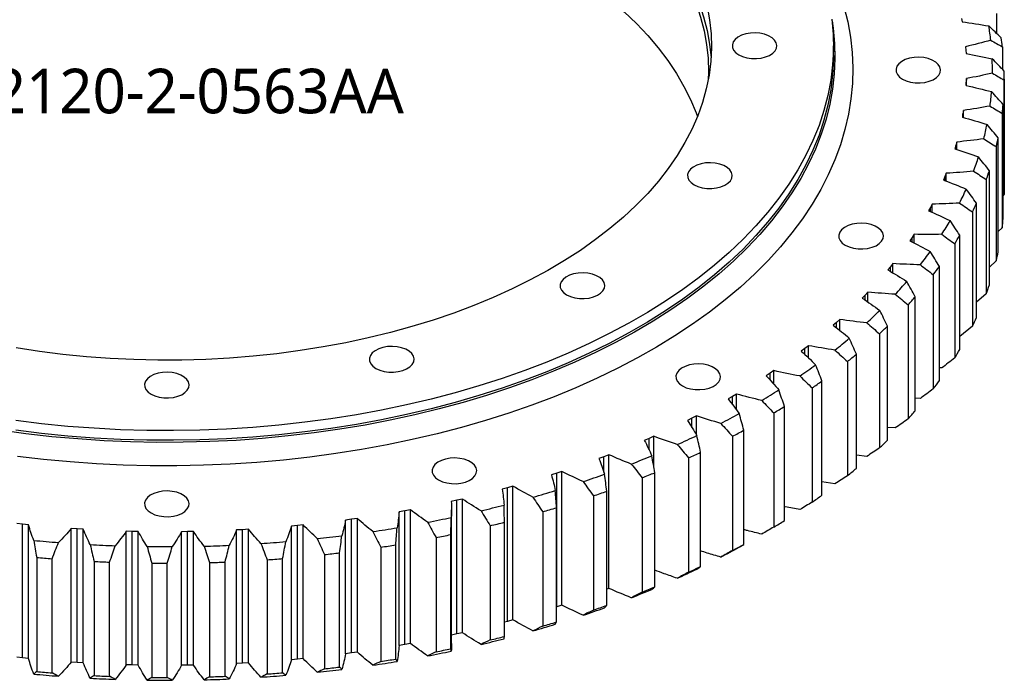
# Model space of a CAD drawing. Header units: millimetres. Extents: x -37 to 2873, y 3901 to 6079.
# Tile 9 of 10: x 1772 to 2103, y 4718 to 4940. Entities that reach past the tile are written whole.
import ezdxf

# ---------------------------------------------------------------- set-up
doc = ezdxf.new("R2010")
doc.units = ezdxf.units.MM
doc.header["$LTSCALE"] = 10

msp = doc.modelspace()

# ---------------------------------------------------------------- linework, layer by layer
at = {"color": 7, "linetype": 'Continuous', "lineweight": 25}
for p, q in [((2088.85, 4940.86), (2089.06, 4939.7)), ((2100.56, 4942.49), (2100.56, 4935.87)), ((2045.81, 4928.39), (2045.81, 4931.66)), ((2090.19, 4931.35), (2090.29, 4930.18)), ((2090.29, 4930.18), (2090.36, 4929.02)), ((2102.55, 4931.33), (2102.55, 4923.77)), ((2090.49, 4920.64), (2090.45, 4919.48)), ((2090.49, 4918.29), (2090.49, 4920.64)), ((2103.21, 4881.85), (2103.21, 4920.23)), ((2103.21, 4920.13), (2103.21, 4881.75)), ((2090.45, 4919.48), (2090.38, 4918.31)), ((2089.5, 4909.95), (2089.33, 4908.79)), ((2089.5, 4907.52), (2089.5, 4909.95)), ((2102.84, 4873.54), (2102.84, 4911.92)), ((2089.33, 4908.79), (2089.12, 4907.63)), ((2102.53, 4908.92), (2102.53, 4870.54)), ((2101.18, 4862.37), (2101.18, 4900.74)), ((2086.93, 4898.17), (2086.59, 4897.02)), ((2087.25, 4899.32), (2086.93, 4898.17)), ((2087.25, 4896.8), (2087.25, 4899.32)), ((2100.51, 4897.77), (2100.51, 4859.39)), ((2083.28, 4887.67), (2082.79, 4886.54)), ((2083.73, 4888.8), (2083.28, 4887.67)), ((2083.73, 4886.18), (2083.73, 4888.8)), ((2097.16, 4886.72), (2097.16, 4848.34)), ((2098.19, 4851.29), (2098.19, 4889.66)), ((2103.21, 4881.75), (2102.84, 4881.36)), ((2078.37, 4877.34), (2077.76, 4876.23)), ((2078.96, 4878.45), (2078.37, 4877.34)), ((2078.96, 4875.69), (2078.96, 4878.45)), ((2093.87, 4840.35), (2093.87, 4878.73)), ((2092.5, 4875.83), (2092.5, 4837.45)), ((2102.53, 4870.54), (2101.18, 4869.21)), ((2072.24, 4867.23), (2071.5, 4866.15)), ((2072.96, 4868.32), (2072.24, 4867.23)), ((2072.96, 4865.4), (2072.96, 4868.32)), ((2088.27, 4829.62), (2088.27, 4867.99)), ((2086.55, 4865.16), (2086.55, 4826.78)), ((2064.92, 4857.39), (2064.05, 4856.34)), ((2065.77, 4858.45), (2064.92, 4857.39)), ((2065.77, 4855.33), (2065.77, 4858.45)), ((2081.39, 4819.13), (2081.39, 4857.51)), ((2100.51, 4859.39), (2098.19, 4857.24)), ((2079.34, 4854.74), (2079.34, 4816.37)), ((2056.44, 4847.87), (2055.45, 4846.85)), ((2057.41, 4848.89), (2056.44, 4847.87)), ((2057.41, 4845.52), (2057.41, 4848.89)), ((2073.28, 4808.94), (2073.28, 4847.32)), ((2097.16, 4848.34), (2093.87, 4845.47)), ((2070.9, 4844.64), (2070.9, 4806.27)), ((2046.85, 4838.7), (2045.73, 4837.73)), ((2047.94, 4839.68), (2046.85, 4838.7)), ((2047.94, 4836.01), (2047.94, 4839.68)), ((2063.96, 4799.1), (2063.96, 4837.47)), ((2092.5, 4837.45), (2088.27, 4833.97)), ((2061.27, 4834.9), (2061.27, 4796.53)), ((2037.38, 4830.88), (2036.18, 4829.94)), ((2037.38, 4826.81), (2037.38, 4830.88)), ((2036.18, 4829.94), (2034.95, 4829.02)), ((2053.5, 4789.65), (2053.5, 4828.03)), ((2050.5, 4825.57), (2050.5, 4787.19)), ((2024.49, 4821.63), (2023.15, 4820.75)), ((2025.8, 4822.51), (2024.49, 4821.63)), ((2025.8, 4817.92), (2025.8, 4822.51)), ((2082.22, 4823.4), (2081.39, 4823.4)), ((2041.93, 4780.64), (2041.93, 4819.02)), ((2011.83, 4813.8), (2010.39, 4812.98)), ((2013.25, 4814.63), (2011.83, 4813.8)), ((2013.25, 4809.3), (2013.25, 4814.63)), ((2038.65, 4816.69), (2038.65, 4778.31)), ((2029.31, 4772.12), (2029.31, 4810.49)), ((2075.01, 4813.16), (2073.28, 4813.22)), ((1999.78, 4807.26), (1998.27, 4806.49)), ((1999.78, 4800.87), (1999.78, 4807.26)), ((2025.76, 4808.3), (2025.76, 4769.92)), ((1998.27, 4806.49), (1996.74, 4805.73)), ((1985.46, 4800.45), (1983.86, 4799.74)), ((1985.46, 4790), (1985.46, 4800.45)), ((2011.89, 4800.44), (2011.89, 4762.06)), ((2015.7, 4764.11), (2015.7, 4802.49)), ((2066.59, 4803.24), (2063.96, 4803.43)), ((1983.86, 4799.74), (1982.25, 4799.05)), ((1970.37, 4794.23), (1968.69, 4793.58)), ((1970.37, 4749.32), (1970.37, 4794.23)), ((2001.17, 4756.67), (2001.17, 4795.05)), ((2057, 4793.67), (2053.5, 4794.07)), ((1968.69, 4793.58), (1966.99, 4792.95)), ((1997.12, 4793.16), (1997.12, 4754.78)), ((1952.81, 4788.04), (1951.04, 4787.48)), ((1954.57, 4788.62), (1952.81, 4788.04)), ((1952.81, 4743.13), (1952.81, 4788.04)), ((1954.57, 4743.71), (1954.57, 4788.62)), ((1985.78, 4749.83), (1985.78, 4788.2)), ((1981.52, 4786.48), (1981.52, 4748.1)), ((2046.29, 4784.5), (2041.93, 4785.18)), ((1936.31, 4783.15), (1934.48, 4782.66)), ((1938.13, 4783.65), (1936.31, 4783.15)), ((1936.31, 4738.24), (1936.31, 4783.15)), ((1938.13, 4738.74), (1938.13, 4783.65)), ((1969.61, 4743.61), (1969.61, 4781.99)), ((1919.27, 4778.92), (1917.38, 4778.51)), ((1921.14, 4779.35), (1919.27, 4778.92)), ((1919.27, 4734.01), (1919.27, 4778.92)), ((1921.14, 4734.44), (1921.14, 4779.35)), ((1965.16, 4780.43), (1965.16, 4742.06)), ((1901.76, 4775.38), (1899.83, 4775.05)), ((1899.83, 4730.14), (1899.83, 4775.05)), ((1903.68, 4775.74), (1901.76, 4775.38)), ((1901.76, 4730.47), (1901.76, 4775.38)), ((1903.68, 4730.83), (1903.68, 4775.74)), ((1917.46, 4730.83), (1917.46, 4775.74)), ((1948.11, 4775.06), (1948.11, 4736.68)), ((1952.74, 4738.05), (1952.74, 4776.43)), ((1773.37, 4770.9), (1771.39, 4771.12)), ((1775.36, 4770.7), (1773.37, 4770.9)), ((1773.37, 4725.99), (1773.37, 4770.9)), ((1775.36, 4725.79), (1775.36, 4770.7)), ((1867.67, 4770.64), (1865.68, 4770.44)), ((1867.67, 4725.73), (1867.67, 4770.64)), ((1883.87, 4772.55), (1881.9, 4772.29)), ((1881.9, 4727.38), (1881.9, 4772.29)), ((1885.83, 4772.83), (1883.87, 4772.55)), ((1883.87, 4727.64), (1883.87, 4772.55)), ((1885.83, 4727.92), (1885.83, 4772.83)), ((1935.24, 4733.18), (1935.24, 4771.56)), ((1791.72, 4769.33), (1789.72, 4769.47)), ((1789.72, 4724.56), (1789.72, 4769.47)), ((1793.73, 4769.21), (1791.72, 4769.33)), ((1791.72, 4724.42), (1791.72, 4769.33)), ((1793.73, 4724.3), (1793.73, 4769.21)), ((1810.22, 4768.5), (1808.2, 4768.56)), ((1808.2, 4723.65), (1808.2, 4768.56)), ((1812.23, 4768.46), (1810.22, 4768.5)), ((1810.22, 4723.59), (1810.22, 4768.5)), ((1812.23, 4723.55), (1812.23, 4768.46)), ((1828.77, 4768.41), (1826.75, 4768.39)), ((1826.75, 4723.48), (1826.75, 4768.39)), ((1830.78, 4768.45), (1828.77, 4768.41)), ((1828.77, 4723.5), (1828.77, 4768.41)), ((1830.78, 4723.54), (1830.78, 4768.45)), ((1847.28, 4769.06), (1845.27, 4768.96)), ((1845.27, 4724.05), (1845.27, 4768.96)), ((1849.29, 4769.18), (1847.28, 4769.06)), ((1847.28, 4724.15), (1847.28, 4769.06)), ((1849.29, 4724.27), (1849.29, 4769.18)), ((1865.68, 4770.44), (1863.69, 4770.26)), ((1863.69, 4725.35), (1863.69, 4770.26)), ((1865.68, 4725.53), (1865.68, 4770.44)), ((1917.2, 4729.02), (1917.2, 4767.4)), ((1930.46, 4770.37), (1930.46, 4732)), ((1912.29, 4766.4), (1912.29, 4728.03)), ((1879.85, 4722.89), (1879.85, 4761.27)), ((1893.69, 4763.17), (1893.69, 4724.79)), ((1898.71, 4725.58), (1898.71, 4763.96)), ((1778.1, 4759.75), (1778.1, 4721.37)), ((1783.25, 4720.93), (1783.25, 4759.31)), ((1797.38, 4758.39), (1797.38, 4720.01)), ((1802.57, 4719.78), (1802.57, 4758.16)), ((1816.78, 4757.8), (1816.78, 4719.43)), ((1821.98, 4719.4), (1821.98, 4757.78)), ((1836.2, 4757.99), (1836.2, 4719.61)), ((1841.4, 4719.79), (1841.4, 4758.17)), ((1855.56, 4758.95), (1855.56, 4720.57)), ((1860.72, 4720.96), (1860.72, 4759.34)), ((1874.75, 4760.68), (1874.75, 4722.3)), ((1970.37, 4749.32), (1969.61, 4749.02)), ((1952.81, 4743.13), (1952.74, 4743.11)), ((1954.57, 4743.71), (1952.81, 4743.13)), ((1936.31, 4738.24), (1935.24, 4737.95)), ((1938.13, 4738.74), (1936.31, 4738.24)), ((1921.14, 4734.44), (1919.27, 4734.01)), ((1919.27, 4734.01), (1917.46, 4733.61)), ((1883.87, 4727.64), (1881.9, 4727.38)), ((1885.83, 4727.92), (1883.87, 4727.64)), ((1901.76, 4730.47), (1899.83, 4730.14)), ((1903.68, 4730.83), (1901.76, 4730.47)), ((1773.37, 4725.99), (1771.39, 4726.21)), ((1775.36, 4725.79), (1773.37, 4725.99)), ((1791.72, 4724.42), (1789.72, 4724.56)), ((1793.73, 4724.3), (1791.72, 4724.42)), ((1865.68, 4725.53), (1863.69, 4725.35)), ((1867.67, 4725.73), (1865.68, 4725.53)), ((1810.22, 4723.59), (1808.2, 4723.65)), ((1812.23, 4723.55), (1810.22, 4723.59)), ((1828.77, 4723.5), (1826.75, 4723.48)), ((1830.78, 4723.54), (1828.77, 4723.5)), ((1847.28, 4724.15), (1845.27, 4724.05)), ((1849.29, 4724.27), (1847.28, 4724.15))]:
    msp.add_line(p, q, dxfattribs=at)
at = {"color": 82, "linetype": 'Continuous', "lineweight": 25}
for p, q in [((2090.45, 4918.3), (2090.45, 4919.48)), ((2089.33, 4907.57), (2089.33, 4908.79)), ((2086.93, 4896.91), (2086.93, 4898.17)), ((2083.28, 4886.35), (2083.28, 4887.67)), ((2078.37, 4875.96), (2078.37, 4877.34)), ((2072.24, 4865.77), (2072.24, 4867.23)), ((2064.92, 4855.83), (2064.92, 4857.39)), ((2056.44, 4846.18), (2056.44, 4847.87)), ((2046.85, 4836.86), (2046.85, 4838.7)), ((2036.18, 4827.9), (2036.18, 4829.94)), ((2024.49, 4819.33), (2024.49, 4821.63)), ((2011.83, 4811.16), (2011.83, 4813.8)), ((1998.27, 4803.38), (1998.27, 4806.49)), ((1983.86, 4795.89), (1983.86, 4799.74)), ((1968.69, 4788.37), (1968.69, 4793.58))]:
    msp.add_line(p, q, dxfattribs=at)
at = {"color": 7, "linetype": 'Continuous', "lineweight": 25, "flags": 128}
for points in [[(1950.5, 4997.79), (1956.03, 4994.45), (1961.3, 4990.98), (1966.3, 4987.38), (1971.02, 4983.65), (1975.46, 4979.81), (1979.59, 4975.86), (1983.43, 4971.81), (1986.95, 4967.66), (1990.15, 4963.43), (1993.02, 4959.13), (1995.57, 4954.75), (1997.78, 4950.31), (1999.65, 4945.83), (2001.18, 4941.29), (2002.36, 4936.73), (2003.19, 4932.14), (2003.68, 4927.53), (2003.81, 4922.92), (2003.72, 4920.13)], [(1951.21, 4998.19), (1956.77, 4994.84), (1962.07, 4991.35), (1967.1, 4987.73), (1971.84, 4983.98), (1976.3, 4980.12), (1980.46, 4976.15), (1984.31, 4972.07), (1987.85, 4967.91), (1991.07, 4963.65), (1993.96, 4959.32), (1996.52, 4954.92), (1998.75, 4950.46), (2000.63, 4945.95), (2002.16, 4941.39), (2003.35, 4936.8), (2004.19, 4932.19), (2004.67, 4927.58)], [(1950.5, 4961.04), (1956.03, 4957.71), (1961.3, 4954.23), (1966.3, 4950.63), (1971.02, 4946.91), (1975.46, 4943.06), (1979.59, 4939.11), (1983.43, 4935.06), (1986.95, 4930.92), (1990.15, 4926.69), (1993.02, 4922.38), (1995.57, 4918.01), (1997.78, 4913.57), (1999.65, 4909.08), (2000.1, 4907.85)], [(2003.35, 4944.97), (2004.19, 4940.35), (2004.68, 4935.72), (2004.81, 4931.08), (2004.59, 4926.44), (2004.01, 4921.81), (2003.09, 4917.2), (2001.81, 4912.61), (2000.19, 4908.07), (1998.22, 4903.57), (1995.92, 4899.12), (1993.27, 4894.74), (1990.3, 4890.43), (1987, 4886.19), (1983.38, 4882.05), (1979.45, 4878), (1975.21, 4874.06), (1970.68, 4870.22), (1965.86, 4866.51), (1960.77, 4862.92), (1955.4, 4859.46), (1949.78, 4856.14), (1943.91, 4852.97), (1937.81, 4849.95), (1931.48, 4847.09), (1924.94, 4844.39), (1918.2, 4841.86), (1911.27, 4839.5), (1904.17, 4837.32), (1896.92, 4835.32), (1889.51, 4833.51), (1881.98, 4831.89), (1874.33, 4830.46), (1866.58, 4829.22), (1858.74, 4828.19), (1850.83, 4827.35), (1842.87, 4826.72), (1834.87, 4826.28), (1826.84, 4826.05), (1818.8, 4826.03), (1810.76, 4826.21), (1802.75, 4826.59), (1794.77, 4827.17), (1786.85, 4827.96), (1778.99, 4828.95), (1771.22, 4830.13)], [(2049.33, 4944.9), (2050.6, 4939.76), (2051.52, 4934.6), (2052.09, 4929.41), (2052.31, 4924.22), (2052.18, 4919.03), (2051.69, 4913.85), (2050.86, 4908.68), (2049.68, 4903.53), (2048.15, 4898.41), (2046.28, 4893.33), (2044.06, 4888.3), (2041.51, 4883.32), (2038.62, 4878.4), (2035.4, 4873.55), (2031.86, 4868.78), (2028, 4864.09), (2023.82, 4859.49), (2019.34, 4854.99), (2014.55, 4850.59), (2009.47, 4846.31), (2004.11, 4842.14), (1998.46, 4838.1), (1992.55, 4834.18), (1986.38, 4830.41), (1979.96, 4826.77), (1973.3, 4823.28), (1966.4, 4819.95), (1959.29, 4816.77), (1951.97, 4813.75), (1944.44, 4810.9), (1936.74, 4808.23), (1928.85, 4805.73), (1920.81, 4803.41), (1912.61, 4801.27), (1904.27, 4799.32), (1895.81, 4797.55), (1887.24, 4795.98), (1878.57, 4794.61), (1869.81, 4793.43), (1860.97, 4792.44), (1852.08, 4791.66), (1843.14, 4791.08), (1834.17, 4790.7), (1825.18, 4790.52), (1816.19, 4790.55), (1807.2, 4790.78), (1798.24, 4791.21), (1789.31, 4791.84), (1780.43, 4792.67), (1771.62, 4793.7)], [(2045.34, 4939.99), (2045.69, 4937.58), (2046.18, 4932.46), (2046.31, 4927.34), (2046.09, 4922.22), (2045.52, 4917.11), (2044.6, 4912.02), (2043.33, 4906.95), (2041.72, 4901.92), (2039.77, 4896.92), (2037.47, 4891.97), (2034.84, 4887.08), (2031.87, 4882.26), (2028.58, 4877.5), (2024.96, 4872.83), (2021.03, 4868.23), (2016.79, 4863.74), (2012.24, 4859.34), (2007.39, 4855.05), (2002.25, 4850.88), (1996.84, 4846.82), (1991.15, 4842.89), (1985.19, 4839.1), (1978.98, 4835.44), (1972.52, 4831.93), (1965.83, 4828.57), (1958.92, 4825.36), (1951.79, 4822.31), (1944.45, 4819.43), (1936.93, 4816.72), (1929.22, 4814.18), (1921.35, 4811.82), (1913.33, 4809.64), (1905.15, 4807.64), (1896.85, 4805.84), (1888.44, 4804.22), (1879.92, 4802.8), (1871.3, 4801.57), (1862.61, 4800.54), (1853.86, 4799.71), (1845.06, 4799.08), (1836.22, 4798.65), (1827.35, 4798.42), (1818.48, 4798.4), (1809.62, 4798.57), (1800.77, 4798.95), (1791.96, 4799.53), (1783.19, 4800.31), (1774.48, 4801.29), (1765.85, 4802.47)], [(2045.27, 4940.65), (2045.71, 4935.51), (2045.8, 4930.37), (2045.53, 4925.23), (2044.91, 4920.1), (2043.94, 4914.99), (2042.62, 4909.91), (2040.95, 4904.86), (2038.93, 4899.85), (2036.56, 4894.89), (2033.86, 4889.99), (2030.83, 4885.16), (2027.46, 4880.4), (2023.77, 4875.72), (2019.75, 4871.13), (2015.43, 4866.63), (2010.8, 4862.24), (2005.87, 4857.96), (2000.65, 4853.79), (1995.14, 4849.75), (1989.36, 4845.83), (1983.32, 4842.06), (1977.02, 4838.42), (1970.48, 4834.93), (1963.7, 4831.6), (1956.7, 4828.42), (1949.48, 4825.4), (1942.06, 4822.56), (1934.45, 4819.88), (1926.67, 4817.39), (1918.71, 4815.07), (1910.61, 4812.94), (1902.36, 4811), (1893.99, 4809.24), (1885.5, 4807.68), (1876.91, 4806.32), (1868.24, 4805.15), (1859.49, 4804.19), (1850.68, 4803.42), (1841.83, 4802.86), (1832.94, 4802.51), (1824.04, 4802.35), (1815.13, 4802.4), (1806.23, 4802.66), (1797.36, 4803.12), (1788.53, 4803.78), (1779.75, 4804.65), (1771.04, 4805.71)], [(2014.01, 4928.6), (2015.27, 4928.01), (2016.72, 4927.59), (2018.3, 4927.37), (2019.92, 4927.34), (2021.51, 4927.52), (2023, 4927.89), (2024.32, 4928.43), (2025.4, 4929.13), (2026.2, 4929.95), (2026.68, 4930.84), (2026.81, 4931.78), (2026.59, 4932.7), (2026.03, 4933.58), (2025.16, 4934.37), (2024.01, 4935.03), (2022.64, 4935.54), (2021.12, 4935.86), (2019.51, 4935.99), (2017.9, 4935.91), (2016.35, 4935.64), (2014.93, 4935.17), (2013.73, 4934.55), (2012.78, 4933.79), (2012.14, 4932.93), (2011.84, 4932.01), (2011.88, 4931.07), (2012.27, 4930.16), (2012.99, 4929.33), (2014.01, 4928.6)], [(2045.81, 4928.39), (2045.8, 4927.11), (2045.53, 4921.97), (2044.91, 4916.84), (2043.94, 4911.73), (2042.62, 4906.64), (2040.95, 4901.59), (2038.93, 4896.58), (2036.56, 4891.62), (2033.86, 4886.72), (2030.83, 4881.89), (2027.46, 4877.13), (2023.77, 4872.45), (2019.75, 4867.86), (2015.43, 4863.36), (2010.8, 4858.97), (2005.87, 4854.69), (2000.65, 4850.52), (1995.14, 4846.48), (1989.36, 4842.57), (1983.32, 4838.79), (1977.02, 4835.15), (1970.48, 4831.67), (1963.7, 4828.33), (1956.7, 4825.15), (1949.48, 4822.14), (1942.06, 4819.29), (1934.45, 4816.62), (1926.67, 4814.12), (1918.71, 4811.81), (1910.61, 4809.67), (1902.36, 4807.73), (1893.99, 4805.98), (1885.5, 4804.42), (1876.91, 4803.05), (1868.24, 4801.89), (1859.49, 4800.92), (1850.68, 4800.16), (1841.83, 4799.6), (1832.94, 4799.24), (1824.04, 4799.09), (1815.13, 4799.14), (1806.23, 4799.39), (1797.36, 4799.85), (1788.53, 4800.51), (1779.75, 4801.38), (1771.04, 4802.45)], [(2069.01, 4920.43), (2070.27, 4919.84), (2071.72, 4919.43), (2073.3, 4919.2), (2074.92, 4919.18), (2076.51, 4919.35), (2078, 4919.72), (2079.32, 4920.27), (2080.4, 4920.97), (2081.2, 4921.78), (2081.68, 4922.68), (2081.81, 4923.61), (2081.59, 4924.54), (2081.03, 4925.42), (2080.16, 4926.2), (2079.01, 4926.87), (2077.64, 4927.37), (2076.12, 4927.69), (2074.51, 4927.82), (2072.9, 4927.74), (2071.35, 4927.47), (2069.93, 4927.01), (2068.73, 4926.38), (2067.78, 4925.62), (2067.14, 4924.76), (2066.84, 4923.84), (2066.88, 4922.91), (2067.27, 4922), (2067.99, 4921.16), (2069.01, 4920.43)], [(1998.97, 4884.96), (2000.24, 4884.38), (2001.69, 4883.96), (2003.26, 4883.74), (2004.89, 4883.71), (2006.48, 4883.89), (2007.97, 4884.26), (2009.28, 4884.8), (2010.37, 4885.5), (2011.17, 4886.32), (2011.64, 4887.21), (2011.77, 4888.14), (2011.55, 4889.07), (2011, 4889.95), (2010.12, 4890.74), (2008.98, 4891.4), (2007.61, 4891.91), (2006.09, 4892.23), (2004.48, 4892.35), (2002.86, 4892.28), (2001.31, 4892), (1999.9, 4891.54), (1998.69, 4890.92), (1997.75, 4890.16), (1997.11, 4889.3), (1996.8, 4888.38), (1996.85, 4887.44), (1997.24, 4886.53), (1997.96, 4885.69), (1998.97, 4884.96)], [(2049.79, 4864.65), (2051.05, 4864.06), (2052.5, 4863.65), (2054.08, 4863.42), (2055.7, 4863.4), (2057.29, 4863.57), (2058.78, 4863.94), (2060.1, 4864.49), (2061.18, 4865.18), (2061.98, 4866), (2062.46, 4866.89), (2062.59, 4867.83), (2062.37, 4868.76), (2061.81, 4869.63), (2060.94, 4870.42), (2059.79, 4871.09), (2058.42, 4871.59), (2056.9, 4871.91), (2055.29, 4872.04), (2053.68, 4871.96), (2052.13, 4871.69), (2050.71, 4871.23), (2049.51, 4870.6), (2048.56, 4869.84), (2047.92, 4868.98), (2047.61, 4868.06), (2047.66, 4867.13), (2048.05, 4866.22), (2048.77, 4865.38), (2049.79, 4864.65)], [(1956.16, 4847.98), (1957.42, 4847.39), (1958.88, 4846.97), (1960.45, 4846.75), (1962.07, 4846.72), (1963.67, 4846.9), (1965.16, 4847.27), (1966.47, 4847.81), (1967.56, 4848.51), (1968.35, 4849.33), (1968.83, 4850.22), (1968.96, 4851.15), (1968.74, 4852.08), (1968.18, 4852.96), (1967.31, 4853.75), (1966.16, 4854.41), (1964.8, 4854.92), (1963.27, 4855.24), (1961.67, 4855.37), (1960.05, 4855.29), (1958.5, 4855.01), (1957.09, 4854.55), (1955.88, 4853.93), (1954.94, 4853.17), (1954.29, 4852.31), (1953.99, 4851.39), (1954.03, 4850.45), (1954.42, 4849.54), (1955.14, 4848.71), (1956.16, 4847.98)], [(1892.09, 4823.26), (1893.35, 4822.67), (1894.8, 4822.26), (1896.38, 4822.03), (1898, 4822.01), (1899.59, 4822.18), (1901.08, 4822.55), (1902.4, 4823.1), (1903.48, 4823.8), (1904.28, 4824.61), (1904.76, 4825.51), (1904.89, 4826.44), (1904.67, 4827.37), (1904.11, 4828.25), (1903.24, 4829.03), (1902.09, 4829.7), (1900.72, 4830.2), (1899.2, 4830.52), (1897.59, 4830.65), (1895.98, 4830.57), (1894.43, 4830.3), (1893.01, 4829.84), (1891.81, 4829.21), (1890.86, 4828.45), (1890.22, 4827.59), (1889.92, 4826.67), (1889.96, 4825.74), (1890.35, 4824.83), (1891.07, 4823.99), (1892.09, 4823.26)], [(1995.05, 4817.36), (1996.32, 4816.77), (1997.77, 4816.36), (1999.34, 4816.13), (2000.96, 4816.11), (2002.56, 4816.28), (2004.05, 4816.65), (2005.36, 4817.2), (2006.45, 4817.89), (2007.24, 4818.71), (2007.72, 4819.6), (2007.85, 4820.54), (2007.63, 4821.47), (2007.07, 4822.34), (2006.2, 4823.13), (2005.05, 4823.8), (2003.69, 4824.3), (2002.16, 4824.62), (2000.56, 4824.75), (1998.94, 4824.67), (1997.39, 4824.4), (1995.98, 4823.94), (1994.77, 4823.31), (1993.83, 4822.55), (1993.19, 4821.69), (1992.88, 4820.77), (1992.92, 4819.84), (1993.31, 4818.93), (1994.04, 4818.09), (1995.05, 4817.36)], [(1816.51, 4814.58), (1817.77, 4814), (1819.22, 4813.58), (1820.8, 4813.35), (1822.42, 4813.33), (1824.01, 4813.5), (1825.5, 4813.87), (1826.82, 4814.42), (1827.9, 4815.12), (1828.7, 4815.93), (1829.18, 4816.83), (1829.31, 4817.76), (1829.09, 4818.69), (1828.53, 4819.57), (1827.66, 4820.36), (1826.51, 4821.02), (1825.14, 4821.52), (1823.62, 4821.85), (1822.01, 4821.97), (1820.4, 4821.9), (1818.85, 4821.62), (1817.43, 4821.16), (1816.23, 4820.53), (1815.28, 4819.77), (1814.64, 4818.91), (1814.34, 4817.99), (1814.38, 4817.06), (1814.77, 4816.15), (1815.49, 4815.31), (1816.51, 4814.58)], [(1913.13, 4785.76), (1914.4, 4785.17), (1915.85, 4784.76), (1917.43, 4784.53), (1919.05, 4784.51), (1920.64, 4784.68), (1922.13, 4785.05), (1923.45, 4785.6), (1924.53, 4786.3), (1925.33, 4787.11), (1925.8, 4788.01), (1925.94, 4788.94), (1925.72, 4789.87), (1925.16, 4790.75), (1924.28, 4791.54), (1923.14, 4792.2), (1921.77, 4792.7), (1920.25, 4793.02), (1918.64, 4793.15), (1917.02, 4793.08), (1915.47, 4792.8), (1914.06, 4792.34), (1912.86, 4791.71), (1911.91, 4790.95), (1911.27, 4790.09), (1910.96, 4789.17), (1911.01, 4788.24), (1911.4, 4787.33), (1912.12, 4786.49), (1913.13, 4785.76)], [(1816.51, 4774.67), (1817.77, 4774.08), (1819.22, 4773.66), (1820.8, 4773.44), (1822.42, 4773.41), (1824.01, 4773.59), (1825.5, 4773.96), (1826.82, 4774.5), (1827.9, 4775.2), (1828.7, 4776.02), (1829.18, 4776.91), (1829.31, 4777.84), (1829.09, 4778.77), (1828.53, 4779.65), (1827.66, 4780.44), (1826.51, 4781.1), (1825.14, 4781.61), (1823.62, 4781.93), (1822.01, 4782.06), (1820.4, 4781.98), (1818.85, 4781.7), (1817.43, 4781.24), (1816.23, 4780.62), (1815.28, 4779.86), (1814.64, 4779), (1814.34, 4778.08), (1814.38, 4777.14), (1814.77, 4776.23), (1815.49, 4775.4), (1816.51, 4774.67)]]:
    msp.add_lwpolyline(points, dxfattribs=at)
at = {"color": 7, "linetype": 'Continuous', "lineweight": 25}
for centre, radius, start, end in [((2005.08, 4923.34), 94.13, 6.1909, 9.1664), ((2007.73, 4920.07), 95.48, 6.7716, 8.5857), ((2006.73, 4923.49), 92.48, 359.3511, 2.362), ((2009.41, 4920.23), 93.81, 359.9388, 1.7744), ((2005.74, 4923.56), 93.47, 352.5235, 355.5131), ((2008.4, 4920.3), 94.81, 353.107, 354.9296), ((2002.15, 4924.18), 97.12, 345.8342, 348.7484), ((2004.76, 4920.92), 98.51, 346.403, 348.1796), ((1996.07, 4925.95), 103.45, 339.392, 342.1861), ((1998.59, 4922.72), 104.94, 339.9374, 341.6407), ((1987.7, 4929.41), 112.51, 333.2782, 335.9203), ((1990.1, 4926.23), 114.13, 333.7939, 335.4046), ((2008.4, 4881.92), 94.81, 353.107, 354.9296), ((1977.33, 4935.03), 124.31, 327.5424, 330.0144), ((1979.58, 4931.93), 126.1, 328.0249, 329.5319), ((1965.28, 4943.17), 138.86, 322.2051, 324.5013), ((2004.76, 4882.55), 98.51, 346.403, 348.1796), ((1967.36, 4940.19), 140.86, 322.6533, 324.0531), ((1951.94, 4954.08), 156.1, 317.2637, 319.3876), ((1998.59, 4884.34), 104.94, 339.9374, 341.6407), ((1953.82, 4951.26), 158.34, 317.6782, 318.973), ((1937.72, 4967.84), 175.89, 312.6992, 314.6606), ((1990.1, 4887.85), 114.13, 333.7939, 335.4046), ((1939.4, 4965.22), 178.43, 313.0821, 314.2778), ((1923.05, 4984.44), 198.04, 308.4832, 310.2954), ((1924.52, 4982.06), 200.9, 308.8369, 309.9417), ((1979.58, 4893.56), 126.1, 328.0249, 329.5319), ((1908.37, 5003.67), 222.25, 304.582, 306.2601), ((1909.62, 5001.57), 225.45, 304.9095, 305.9326), ((1967.36, 4901.82), 140.86, 322.6533, 324.0531), ((1894.08, 5025.23), 248.12, 300.9608, 302.5202), ((1895.12, 5023.44), 251.7, 301.2652, 302.2158), ((1880.55, 5048.67), 275.19, 297.5856, 299.041), ((1953.82, 4912.88), 158.34, 317.6782, 318.973), ((1868.1, 5073.43), 302.9, 294.4242, 295.7894), ((1881.4, 5047.22), 279.16, 297.8697, 298.7569), ((1939.4, 4926.85), 178.43, 313.0821, 314.2778), ((1856.99, 5098.87), 330.66, 291.4471, 292.7348), ((1868.77, 5072.34), 307.27, 294.6907, 295.5229), ((1847.41, 5124.27), 357.81, 288.6273, 289.8489), ((1857.5, 5098.14), 335.43, 291.6984, 292.4834), ((1924.52, 4943.68), 200.9, 308.8369, 309.9417), ((1839.47, 5148.9), 383.69, 285.9403, 287.1064), ((1847.79, 5123.91), 362.98, 288.8657, 289.6105), ((1909.62, 4963.19), 225.45, 304.9095, 305.9326), ((1833.17, 5172.02), 407.65, 283.3643, 284.4842), ((1839.72, 5148.9), 389.24, 286.168, 286.8788), ((1828.47, 5192.89), 429.05, 280.879, 281.9614), ((1833.34, 5172.35), 413.54, 283.5829, 284.2656), ((1895.12, 4985.07), 251.7, 301.2652, 302.2158), ((1825.23, 5210.86), 447.31, 278.4661, 279.5188), ((1828.57, 5193.52), 435.24, 281.0903, 281.7501), ((1821.23, 5233.64), 470.27, 264.6146, 265.6327), ((1821.72, 5240.96), 477.61, 266.9234, 267.9312), ((1822.21, 5235.88), 472.51, 273.7906, 274.8056), ((1823.23, 5225.35), 461.93, 276.1086, 277.139), ((1881.4, 5008.84), 279.16, 297.8697, 298.7569), ((1821.81, 5243.82), 480.47, 269.2127, 270.2164), ((1821.85, 5242.1), 478.75, 271.4969, 272.503), ((1823.25, 5226.45), 468.61, 276.3097, 276.9379), ((1825.28, 5211.75), 453.77, 278.6716, 279.3133), ((1880.55, 5003.76), 275.19, 297.5856, 299.041), ((1821.22, 5234.86), 477.06, 264.8133, 265.434), ((1821.72, 5242.29), 484.51, 267.1201, 267.7345), ((1821.81, 5245.18), 487.41, 269.4086, 270.0205), ((1821.85, 5243.45), 485.67, 271.6933, 272.3066), ((1822.21, 5237.13), 479.34, 273.9887, 274.6074), ((1868.1, 5028.52), 302.9, 294.4242, 295.7894), ((1868.77, 5033.96), 307.27, 294.6907, 295.5229), ((1856.99, 5053.96), 330.66, 291.4471, 292.7348), ((1857.5, 5059.76), 335.43, 291.6984, 292.4834), ((1847.41, 5079.36), 357.81, 288.6273, 289.8489), ((1847.79, 5085.54), 362.98, 288.8657, 289.6105), ((1839.72, 5110.52), 389.24, 286.168, 286.8788), ((1839.47, 5103.99), 383.69, 285.9403, 287.1064), ((1833.17, 5127.11), 407.65, 283.3643, 284.4842), ((1833.34, 5133.97), 413.54, 283.5829, 284.2656), ((1828.47, 5147.98), 429.05, 280.879, 281.9614), ((1828.57, 5155.14), 435.24, 281.0903, 281.7501), ((1825.23, 5165.95), 447.31, 278.4661, 279.5188), ((1825.28, 5173.37), 453.77, 278.6716, 279.3133), ((1821.22, 5196.48), 477.06, 264.8133, 265.434), ((1823.23, 5180.44), 461.93, 276.1086, 277.139), ((1823.25, 5188.07), 468.61, 276.3097, 276.9379), ((1821.23, 5188.73), 470.27, 264.6146, 265.6327), ((1821.72, 5196.06), 477.61, 266.9234, 267.9312), ((1821.72, 5203.91), 484.51, 267.1201, 267.7345), ((1821.81, 5198.91), 480.47, 269.2127, 270.2164), ((1821.81, 5206.81), 487.41, 269.4086, 270.0205), ((1821.85, 5197.19), 478.75, 271.4969, 272.503), ((1821.85, 5205.07), 485.67, 271.6933, 272.3066), ((1822.21, 5190.97), 472.51, 273.7906, 274.8056), ((1822.21, 5198.75), 479.34, 273.9887, 274.6074)]:
    msp.add_arc(centre, radius, start, end, dxfattribs=at)
for points in [[(2089.06, 4939.7), (2092.07, 4939.3), (2095.05, 4938.85), (2098.02, 4938.34)], [(2102.15, 4934.33), (2100.77, 4935.68), (2099.4, 4937.01), (2098.02, 4938.34)], [(2098.67, 4933.5), (2095.88, 4932.73), (2093.05, 4932.01), (2090.19, 4931.35)], [(2098.67, 4933.5), (2099.97, 4932.76), (2101.26, 4932.04), (2102.55, 4931.33)], [(2090.36, 4929.02), (2093.31, 4928.5), (2096.24, 4927.93), (2099.13, 4927.3)], [(2103.17, 4923.13), (2101.83, 4924.53), (2100.48, 4925.92), (2099.13, 4927.3)], [(2099.2, 4922.44), (2096.33, 4921.79), (2093.42, 4921.19), (2090.49, 4920.64)], [(2099.2, 4922.44), (2100.54, 4921.66), (2101.88, 4920.88), (2103.21, 4920.13)], [(2090.38, 4918.31), (2093.26, 4917.68), (2096.11, 4916.99), (2098.93, 4916.25)], [(2102.84, 4911.92), (2101.54, 4913.37), (2100.24, 4914.81), (2098.93, 4916.25)], [(2098.42, 4911.4), (2095.47, 4910.86), (2092.5, 4910.38), (2089.5, 4909.95)], [(2098.42, 4911.4), (2099.79, 4910.56), (2101.16, 4909.73), (2102.53, 4908.92)], [(2089.12, 4907.63), (2091.92, 4906.88), (2094.68, 4906.08), (2097.4, 4905.23)], [(2101.18, 4900.74), (2099.93, 4902.25), (2098.67, 4903.74), (2097.4, 4905.23)], [(2096.31, 4900.41), (2093.31, 4899.99), (2090.29, 4899.63), (2087.25, 4899.32)], [(2096.31, 4900.41), (2097.71, 4899.51), (2099.11, 4898.63), (2100.51, 4897.77)], [(2086.59, 4897.02), (2089.29, 4896.16), (2091.95, 4895.25), (2094.56, 4894.3)], [(2098.19, 4889.66), (2096.99, 4891.22), (2095.78, 4892.76), (2094.56, 4894.3)], [(2082.79, 4886.54), (2085.39, 4885.57), (2087.93, 4884.56), (2090.42, 4883.5)], [(2092.9, 4889.53), (2089.85, 4889.24), (2086.79, 4888.99), (2083.73, 4888.8)], [(2092.9, 4889.53), (2094.32, 4888.58), (2095.74, 4887.64), (2097.16, 4886.72)], [(2093.87, 4878.73), (2092.73, 4880.33), (2091.58, 4881.92), (2090.42, 4883.5)], [(2088.2, 4878.82), (2085.12, 4878.64), (2082.04, 4878.52), (2078.96, 4878.45)], [(2088.2, 4878.82), (2089.63, 4877.81), (2091.06, 4876.81), (2092.5, 4875.83)], [(2077.76, 4876.23), (2080.23, 4875.16), (2082.64, 4874.05), (2085, 4872.9)], [(2088.27, 4867.99), (2087.19, 4869.64), (2086.1, 4871.27), (2085, 4872.9)], [(2082.22, 4868.31), (2079.13, 4868.26), (2076.05, 4868.26), (2072.96, 4868.32)], [(2082.22, 4868.31), (2083.66, 4867.25), (2085.1, 4866.19), (2086.55, 4865.16)], [(2071.5, 4866.15), (2073.84, 4864.99), (2076.11, 4863.78), (2078.33, 4862.54)], [(2081.39, 4857.51), (2080.38, 4859.19), (2079.36, 4860.87), (2078.33, 4862.54)], [(2075.01, 4858.07), (2071.92, 4858.15), (2068.84, 4858.27), (2065.77, 4858.45)], [(2075.01, 4858.07), (2076.45, 4856.95), (2077.89, 4855.84), (2079.34, 4854.74)], [(2064.05, 4856.34), (2066.24, 4855.09), (2068.37, 4853.8), (2070.43, 4852.47)], [(2073.28, 4847.32), (2072.34, 4849.04), (2071.39, 4850.76), (2070.43, 4852.47)], [(2055.45, 4846.85), (2057.49, 4845.52), (2059.46, 4844.14), (2061.35, 4842.73)], [(2066.59, 4848.15), (2063.51, 4848.34), (2060.46, 4848.59), (2057.41, 4848.89)], [(2066.59, 4848.15), (2068.02, 4846.96), (2069.46, 4845.8), (2070.9, 4844.64)], [(2063.96, 4837.47), (2063.11, 4839.23), (2062.24, 4840.99), (2061.35, 4842.73)], [(2045.73, 4837.73), (2047.61, 4836.32), (2049.41, 4834.87), (2051.13, 4833.39)], [(2057, 4838.58), (2053.96, 4838.89), (2050.94, 4839.26), (2047.94, 4839.68)], [(2057, 4838.58), (2058.42, 4837.34), (2059.84, 4836.11), (2061.27, 4834.9)], [(2046.29, 4829.41), (2043.29, 4829.85), (2040.32, 4830.34), (2037.38, 4830.88)], [(2053.5, 4828.03), (2052.72, 4829.82), (2051.94, 4831.61), (2051.13, 4833.39)], [(2034.95, 4829.02), (2036.65, 4827.53), (2038.27, 4826.01), (2039.82, 4824.47)], [(2046.29, 4829.41), (2047.69, 4828.12), (2049.09, 4826.84), (2050.5, 4825.57)], [(2041.93, 4819.02), (2041.24, 4820.84), (2040.54, 4822.66), (2039.82, 4824.47)], [(2086.55, 4826.78), (2085.1, 4825.65), (2083.66, 4824.52), (2082.22, 4823.4)], [(2023.15, 4820.75), (2024.67, 4819.2), (2026.11, 4817.63), (2027.46, 4816.02)], [(2034.51, 4820.7), (2031.57, 4821.25), (2028.67, 4821.85), (2025.8, 4822.51)], [(2034.51, 4820.7), (2035.88, 4819.35), (2037.26, 4818.01), (2038.65, 4816.69)], [(2021.72, 4812.47), (2018.86, 4813.14), (2016.03, 4813.86), (2013.25, 4814.63)], [(2029.31, 4810.49), (2028.71, 4812.34), (2028.09, 4814.18), (2027.46, 4816.02)], [(2079.34, 4816.37), (2077.89, 4815.29), (2076.45, 4814.22), (2075.01, 4813.16)], [(2010.39, 4812.98), (2011.72, 4811.37), (2012.97, 4809.74), (2014.13, 4808.09)], [(2021.72, 4812.47), (2023.06, 4811.07), (2024.4, 4809.67), (2025.76, 4808.3)], [(2007.98, 4804.77), (2005.2, 4805.55), (2002.47, 4806.38), (1999.78, 4807.26)], [(2015.7, 4802.49), (2015.19, 4804.36), (2014.67, 4806.22), (2014.13, 4808.09)], [(1996.74, 4805.73), (1997.87, 4804.07), (1998.92, 4802.4), (1999.88, 4800.7)], [(2007.98, 4804.77), (2009.27, 4803.32), (2010.58, 4801.87), (2011.89, 4800.44)], [(2070.9, 4806.27), (2069.46, 4805.25), (2068.02, 4804.24), (2066.59, 4803.24)], [(1993.34, 4797.64), (1990.67, 4798.53), (1988.04, 4799.47), (1985.46, 4800.45)], [(2001.17, 4795.05), (2000.76, 4796.94), (2000.33, 4798.82), (1999.88, 4800.7)], [(1982.25, 4799.05), (1983.18, 4797.35), (1984.02, 4795.63), (1984.78, 4793.9)], [(1993.34, 4797.64), (1994.59, 4796.13), (1995.85, 4794.64), (1997.12, 4793.16)], [(1977.89, 4791.11), (1975.33, 4792.1), (1972.82, 4793.14), (1970.37, 4794.23)], [(1985.78, 4788.2), (1985.47, 4790.11), (1985.13, 4792), (1984.78, 4793.9)], [(2061.27, 4796.53), (2059.84, 4795.56), (2058.42, 4794.61), (2057, 4793.67)], [(1966.99, 4792.95), (1967.72, 4791.22), (1968.36, 4789.48), (1968.9, 4787.72)], [(1977.89, 4791.11), (1979.09, 4789.55), (1980.3, 4788.01), (1981.52, 4786.48)], [(1951.04, 4787.48), (1951.56, 4785.72), (1951.99, 4783.96), (1952.33, 4782.19)], [(1961.7, 4785.21), (1959.26, 4786.3), (1956.88, 4787.44), (1954.57, 4788.62)], [(1969.61, 4781.99), (1969.39, 4783.9), (1969.16, 4785.81), (1968.9, 4787.72)], [(2050.5, 4787.19), (2049.09, 4786.29), (2047.69, 4785.39), (2046.29, 4784.5)], [(1961.7, 4785.21), (1962.84, 4783.6), (1963.99, 4782.01), (1965.16, 4780.43)], [(1934.48, 4782.66), (1934.79, 4780.89), (1935.01, 4779.11), (1935.13, 4777.32)], [(1944.84, 4779.96), (1942.54, 4781.16), (1940.3, 4782.38), (1938.13, 4783.65)], [(1952.74, 4776.43), (1952.62, 4778.35), (1952.48, 4780.27), (1952.33, 4782.19)], [(1917.38, 4778.51), (1917.48, 4776.73), (1917.48, 4774.94), (1917.39, 4773.16)], [(1927.4, 4775.41), (1925.24, 4776.69), (1923.16, 4778), (1921.14, 4779.35)], [(1935.24, 4771.56), (1935.22, 4773.48), (1935.19, 4775.4), (1935.13, 4777.32)], [(1944.84, 4779.96), (1945.91, 4778.32), (1947, 4776.68), (1948.11, 4775.06)], [(2038.65, 4778.31), (2037.26, 4777.46), (2035.88, 4776.62), (2034.51, 4775.79)], [(1899.83, 4775.05), (1899.71, 4773.26), (1899.5, 4771.49), (1899.2, 4769.71)], [(1909.45, 4771.55), (1907.45, 4772.92), (1905.53, 4774.31), (1903.68, 4775.74)], [(1927.4, 4775.41), (1928.4, 4773.72), (1929.42, 4772.04), (1930.46, 4770.37)], [(1777.1, 4765.45), (1776.42, 4767.19), (1775.84, 4768.94), (1775.36, 4770.7)], [(1872.38, 4766.04), (1870.73, 4767.54), (1869.16, 4769.08), (1867.67, 4770.64)], [(1881.9, 4772.29), (1881.57, 4770.52), (1881.15, 4768.75), (1880.63, 4766.99)], [(1891.08, 4768.43), (1889.25, 4769.86), (1887.5, 4771.33), (1885.83, 4772.83)], [(1909.45, 4771.55), (1910.38, 4769.83), (1911.33, 4768.11), (1912.29, 4766.4)], [(1917.2, 4767.4), (1917.29, 4769.32), (1917.35, 4771.24), (1917.39, 4773.16)], [(1789.72, 4769.47), (1788.37, 4767.87), (1786.94, 4766.29), (1785.42, 4764.74)], [(1796.09, 4764.04), (1795.21, 4765.75), (1794.42, 4767.48), (1793.73, 4769.21)], [(1808.2, 4768.56), (1807.05, 4766.91), (1805.81, 4765.28), (1804.48, 4763.67)], [(1815.21, 4763.4), (1814.13, 4765.07), (1813.14, 4766.76), (1812.23, 4768.46)], [(1826.75, 4768.39), (1825.8, 4766.69), (1824.76, 4765.02), (1823.62, 4763.36)], [(1834.36, 4763.52), (1833.08, 4765.14), (1831.89, 4766.79), (1830.78, 4768.45)], [(1845.27, 4768.96), (1844.53, 4767.23), (1843.69, 4765.51), (1842.76, 4763.81)], [(1853.45, 4764.4), (1851.98, 4765.97), (1850.59, 4767.56), (1849.29, 4769.18)], [(1863.69, 4770.26), (1863.15, 4768.5), (1862.52, 4766.76), (1861.79, 4765.02)], [(1891.08, 4768.43), (1891.93, 4766.66), (1892.8, 4764.91), (1893.69, 4763.17)], [(1898.71, 4763.96), (1898.89, 4765.88), (1899.06, 4767.79), (1899.2, 4769.71)], [(2025.76, 4769.92), (2024.4, 4769.13), (2023.06, 4768.34), (2021.72, 4767.56)], [(1777.1, 4765.45), (1777.41, 4763.54), (1777.74, 4761.64), (1778.1, 4759.75)], [(1783.25, 4759.31), (1783.99, 4761.11), (1784.72, 4762.92), (1785.42, 4764.74)], [(1796.09, 4764.04), (1796.5, 4762.15), (1796.93, 4760.27), (1797.38, 4758.39)], [(1853.45, 4764.4), (1854.13, 4762.57), (1854.83, 4760.76), (1855.56, 4758.95)], [(1860.72, 4759.34), (1861.1, 4761.23), (1861.45, 4763.13), (1861.79, 4765.02)], [(1872.38, 4766.04), (1873.15, 4764.24), (1873.94, 4762.46), (1874.75, 4760.68)], [(1879.85, 4761.27), (1880.13, 4763.18), (1880.39, 4765.08), (1880.63, 4766.99)], [(2014.13, 4763.18), (2014.67, 4763.5), (2015.19, 4763.81), (2015.7, 4764.11)], [(1802.57, 4758.16), (1803.23, 4759.99), (1803.86, 4761.82), (1804.48, 4763.67)], [(1815.21, 4763.4), (1815.71, 4761.53), (1816.24, 4759.66), (1816.78, 4757.8)], [(1821.98, 4757.78), (1822.55, 4759.63), (1823.1, 4761.49), (1823.62, 4763.36)], [(1834.36, 4763.52), (1834.95, 4761.67), (1835.57, 4759.83), (1836.2, 4757.99)], [(1841.4, 4758.17), (1841.87, 4760.05), (1842.33, 4761.93), (1842.76, 4763.81)], [(2011.89, 4762.06), (2010.58, 4761.32), (2009.27, 4760.59), (2007.98, 4759.86)], [(1997.12, 4754.78), (1995.85, 4754.09), (1994.59, 4753.41), (1993.34, 4752.73)], [(1999.88, 4755.79), (2000.33, 4756.09), (2000.76, 4756.39), (2001.17, 4756.67)], [(1977.89, 4746.2), (1975.33, 4747.19), (1972.82, 4748.23), (1970.37, 4749.32)], [(1981.52, 4748.1), (1980.3, 4747.46), (1979.09, 4746.83), (1977.89, 4746.2)], [(1984.78, 4748.99), (1985.13, 4749.28), (1985.47, 4749.56), (1985.78, 4749.83)], [(1961.7, 4740.3), (1959.26, 4741.39), (1956.88, 4742.53), (1954.57, 4743.71)], [(1965.16, 4742.06), (1963.99, 4741.46), (1962.84, 4740.88), (1961.7, 4740.3)], [(1968.9, 4742.81), (1969.16, 4743.08), (1969.39, 4743.35), (1969.61, 4743.61)], [(1944.84, 4735.05), (1942.54, 4736.25), (1940.3, 4737.47), (1938.13, 4738.74)], [(1952.33, 4737.28), (1952.48, 4737.54), (1952.62, 4737.8), (1952.74, 4738.05)], [(1927.4, 4730.5), (1925.24, 4731.78), (1923.16, 4733.09), (1921.14, 4734.44)], [(1948.11, 4736.68), (1947, 4736.13), (1945.91, 4735.59), (1944.84, 4735.05)], [(1930.46, 4732), (1929.42, 4731.49), (1928.4, 4730.99), (1927.4, 4730.5)], [(1935.13, 4732.41), (1935.19, 4732.68), (1935.22, 4732.93), (1935.24, 4733.18)], [(1891.08, 4723.52), (1889.25, 4724.95), (1887.5, 4726.42), (1885.83, 4727.92)], [(1899.83, 4730.14), (1899.71, 4728.35), (1899.5, 4726.58), (1899.2, 4724.8)], [(1909.45, 4726.64), (1907.45, 4728.01), (1905.53, 4729.4), (1903.68, 4730.83)], [(1912.29, 4728.03), (1911.33, 4727.56), (1910.38, 4727.1), (1909.45, 4726.64)], [(1917.39, 4728.25), (1917.35, 4728.51), (1917.29, 4728.77), (1917.2, 4729.02)], [(1777.1, 4720.54), (1776.42, 4722.28), (1775.84, 4724.03), (1775.36, 4725.79)], [(1789.72, 4724.56), (1788.37, 4722.96), (1786.94, 4721.38), (1785.42, 4719.83)], [(1796.09, 4719.13), (1795.21, 4720.84), (1794.42, 4722.57), (1793.73, 4724.3)], [(1863.69, 4725.35), (1863.15, 4723.59), (1862.52, 4721.85), (1861.79, 4720.12)], [(1872.38, 4721.13), (1870.73, 4722.63), (1869.16, 4724.17), (1867.67, 4725.73)], [(1881.9, 4727.38), (1881.57, 4725.61), (1881.15, 4723.84), (1880.63, 4722.08)], [(1893.69, 4724.79), (1892.8, 4724.36), (1891.93, 4723.94), (1891.08, 4723.52)], [(1899.2, 4724.8), (1899.06, 4725.06), (1898.89, 4725.33), (1898.71, 4725.58)], [(1778.1, 4721.37), (1777.74, 4721.1), (1777.41, 4720.82), (1777.1, 4720.54)], [(1808.2, 4723.65), (1807.05, 4722), (1805.81, 4720.37), (1804.48, 4718.76)], [(1815.21, 4718.49), (1814.13, 4720.16), (1813.14, 4721.85), (1812.23, 4723.55)], [(1826.75, 4723.48), (1825.8, 4721.79), (1824.76, 4720.11), (1823.62, 4718.45)], [(1834.36, 4718.61), (1833.08, 4720.23), (1831.89, 4721.88), (1830.78, 4723.54)], [(1845.27, 4724.05), (1844.53, 4722.32), (1843.69, 4720.6), (1842.76, 4718.9)], [(1853.45, 4719.49), (1851.98, 4721.06), (1850.59, 4722.65), (1849.29, 4724.27)], [(1874.75, 4722.3), (1873.94, 4721.91), (1873.15, 4721.52), (1872.38, 4721.13)], [(1880.63, 4722.08), (1880.39, 4722.36), (1880.13, 4722.63), (1879.85, 4722.89)], [(1785.42, 4719.83), (1784.72, 4720.19), (1783.99, 4720.56), (1783.25, 4720.93)], [(1797.38, 4720.01), (1796.93, 4719.72), (1796.5, 4719.43), (1796.09, 4719.13)], [(1804.48, 4718.76), (1803.86, 4719.1), (1803.23, 4719.44), (1802.57, 4719.78)], [(1816.78, 4719.43), (1816.24, 4719.11), (1815.71, 4718.8), (1815.21, 4718.49)], [(1823.62, 4718.45), (1823.1, 4718.76), (1822.55, 4719.08), (1821.98, 4719.4)], [(1836.2, 4719.61), (1835.57, 4719.28), (1834.95, 4718.94), (1834.36, 4718.61)], [(1842.76, 4718.9), (1842.33, 4719.2), (1841.87, 4719.5), (1841.4, 4719.79)], [(1855.56, 4720.57), (1854.83, 4720.21), (1854.13, 4719.85), (1853.45, 4719.49)], [(1861.79, 4720.12), (1861.45, 4720.4), (1861.1, 4720.68), (1860.72, 4720.96)]]:
    msp.add_open_spline(points, degree=3, dxfattribs=at)
for points, knots in [([(2034.51, 4775.79), (2032.87, 4776.1), (2031.12, 4776.43), (2029.41, 4776.81), (2029.31, 4776.83)], [0, 0, 0, 0, 0.941433, 1, 1, 1, 1]), ([(2021.72, 4767.56), (2020.12, 4767.94), (2018.1, 4768.42), (2016.11, 4768.95), (2015.7, 4769.06)], [0, 0, 0, 0, 0.790747, 1, 1, 1, 1]), ([(2007.98, 4759.86), (2006.43, 4760.31), (2004.13, 4760.96), (2001.89, 4761.68), (2001.17, 4761.91)], [0, 0, 0, 0, 0.675498, 1, 1, 1, 1]), ([(1993.34, 4752.73), (1991.85, 4753.24), (1989.3, 4754.1), (1986.81, 4755.04), (1985.78, 4755.42)], [0, 0, 0, 0, 0.58372, 1, 1, 1, 1]), ([(1917.45, 4730.83), (1917.45, 4730.76), (1917.48, 4729.9), (1917.43, 4729.03), (1917.39, 4728.25)], [0, 0, 0, 0, 0.088908, 1, 1, 1, 1])]:
    msp.add_open_spline(points, degree=3, knots=knots, dxfattribs=at)

# ---------------------------------------------------------------- texts
at = {"insert": (1734.89, 4923.96), "char_height": 15, "width": 374.0218, "attachment_point": 1}
msp.add_mtext('{\\fYu Gothic Medium|b0|i0|c0|p0;\\C253;SM2120-2-0563AA}', dxfattribs=at)

doc.saveas('drawing.dxf')
